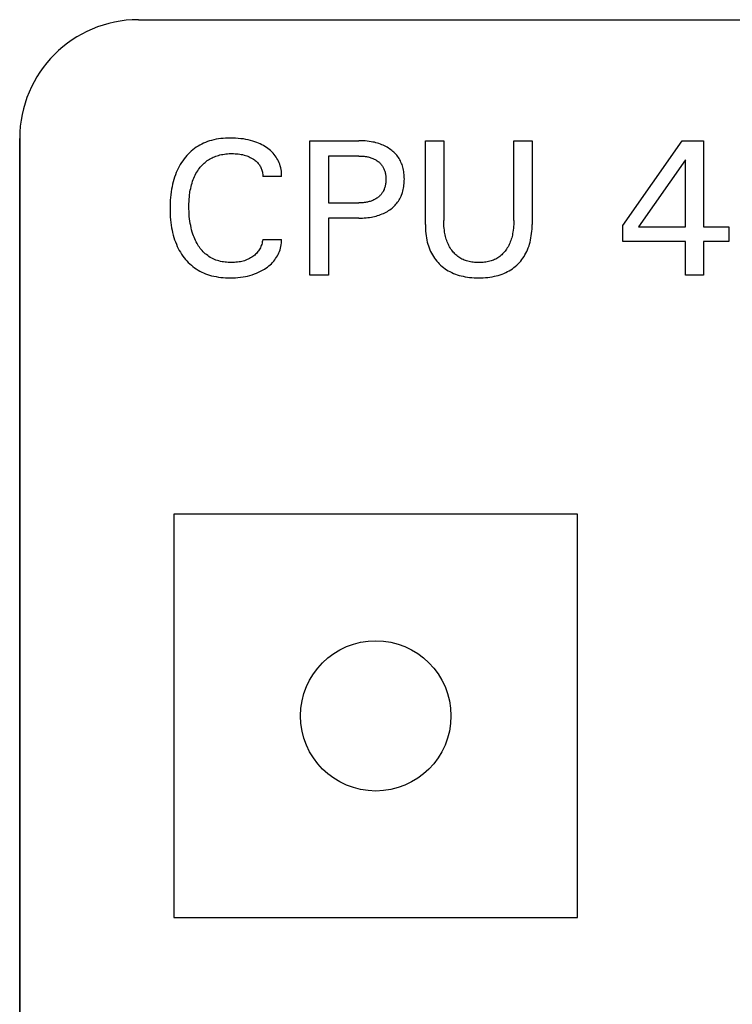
# Model space of a CAD drawing. Extents: x 0 to 841, y 0 to 594.
# Tile 60 of 65: x 300 to 309, y 554 to 567. Entities that reach past the tile are written whole.
import ezdxf
from ezdxf.enums import TextEntityAlignment as Align

# ---------------------------------------------------------------- set-up
doc = ezdxf.new("R2010")
doc.units = 0
doc.header["$LTSCALE"] = 46.255
doc.layers.add('10000_FRONT', color=7, linetype='CONTINUOUS')
doc.layers.add('10100_DIM_FRONT', color=7, linetype='CONTINUOUS')
doc.dimstyles.get("Standard").update_dxf_attribs({"dimtxt": 2.5, "dimasz": 2.5, "dimexe": 1.25, "dimexo": 0.625, "dimtad": 1, "dimcen": 2.5, "dimazin": 3, "dimtfac": 1, "dimtmove": 0, "dimatfit": 3})

# ---------------------------------------------------------------- blocks, each defined once
blk = doc.blocks.new('*D0')
at = {"layer": '10100_DIM_FRONT', "color": 7, "linetype": 'CONTINUOUS'}
for p, q in [((300.088, 565.189), (300.088, 261.991)), ((349.838, 565.189), (349.838, 261.991)), ((300.088, 263.991), (324.963, 263.991)), ((349.838, 263.991), (324.963, 263.991))]:
    blk.add_line(p, q, dxfattribs=at)
for points in [[(303.588, 264.491), (300.088, 263.991), (303.588, 263.491)], [(346.338, 263.491), (349.838, 263.991), (346.338, 264.491)]]:
    blk.add_solid(points, dxfattribs=at)
blk.add_text('49.8', height=3.5, dxfattribs=at).set_placement((323.5, 264.866), (333.75, 264.866), align=Align.FIT)

msp = doc.modelspace()

# ---------------------------------------------------------------- linework, layer by layer
at = {"layer": '10000_FRONT', "color": 7, "linetype": 'CONTINUOUS'}
for p, q in [((301.588, 566.689), (348.338, 566.689)), ((300.088, 278.155), (300.088, 565.189)), ((302.63, 565.186), (302.6, 565.182)), ((302.659, 565.189), (302.63, 565.186)), ((302.689, 565.191), (302.659, 565.189)), ((302.719, 565.192), (302.689, 565.191)), ((302.748, 565.193), (302.719, 565.192)), ((302.782, 565.193), (302.748, 565.193)), ((302.815, 565.191), (302.782, 565.193)), ((302.849, 565.189), (302.815, 565.191)), ((302.882, 565.185), (302.849, 565.189)), ((302.915, 565.181), (302.882, 565.185)), ((302.298, 565.061), (302.277, 565.045)), ((302.319, 565.076), (302.298, 565.061)), ((302.342, 565.091), (302.319, 565.076)), ((302.365, 565.104), (302.342, 565.091)), ((302.389, 565.116), (302.365, 565.104)), ((302.413, 565.128), (302.389, 565.116)), ((302.437, 565.138), (302.413, 565.128)), ((302.462, 565.148), (302.437, 565.138)), ((302.488, 565.156), (302.462, 565.148)), ((302.513, 565.164), (302.488, 565.156)), ((302.542, 565.171), (302.513, 565.164)), ((302.571, 565.177), (302.542, 565.171)), ((302.6, 565.182), (302.571, 565.177)), ((302.945, 565.176), (302.915, 565.181)), ((302.974, 565.17), (302.945, 565.176)), ((303.004, 565.163), (302.974, 565.17)), ((303.033, 565.155), (303.004, 565.163)), ((303.062, 565.145), (303.033, 565.155)), ((303.084, 565.137), (303.062, 565.145)), ((303.105, 565.128), (303.084, 565.137)), ((303.126, 565.119), (303.105, 565.128)), ((303.147, 565.109), (303.126, 565.119)), ((303.168, 565.098), (303.147, 565.109)), ((303.188, 565.086), (303.168, 565.098)), ((303.207, 565.074), (303.188, 565.086)), ((303.225, 565.061), (303.207, 565.074)), ((303.242, 565.048), (303.225, 565.061)), ((303.757, 563.459), (303.757, 565.159)), ((303.757, 565.159), (304.375, 565.159)), ((304.401, 565.159), (304.375, 565.159)), ((304.427, 565.158), (304.401, 565.159)), ((304.453, 565.156), (304.427, 565.158)), ((304.48, 565.154), (304.453, 565.156)), ((304.506, 565.151), (304.48, 565.154)), ((304.532, 565.147), (304.506, 565.151)), ((304.551, 565.143), (304.532, 565.147)), ((304.571, 565.139), (304.551, 565.143)), ((304.59, 565.134), (304.571, 565.139)), ((304.61, 565.129), (304.59, 565.134)), ((304.629, 565.123), (304.61, 565.129)), ((304.648, 565.116), (304.629, 565.123)), ((304.666, 565.109), (304.648, 565.116)), ((304.683, 565.102), (304.666, 565.109)), ((304.7, 565.094), (304.683, 565.102)), ((304.716, 565.085), (304.7, 565.094)), ((304.732, 565.076), (304.716, 565.085)), ((304.748, 565.067), (304.732, 565.076)), ((304.763, 565.057), (304.748, 565.067)), ((305.215, 564.1), (305.215, 565.159)), ((305.215, 565.159), (305.447, 565.159)), ((305.447, 565.159), (305.447, 564.151)), ((306.333, 564.151), (306.333, 565.159)), ((306.333, 565.159), (306.564, 565.159)), ((306.564, 565.159), (306.564, 564.1)), ((307.711, 564.089), (308.46, 565.159)), ((308.46, 565.159), (308.729, 565.159)), ((308.729, 565.159), (308.729, 564.07)), ((302.183, 564.951), (302.166, 564.93)), ((302.2, 564.971), (302.183, 564.951)), ((302.218, 564.991), (302.2, 564.971)), ((302.237, 565.009), (302.218, 564.991)), ((302.257, 565.027), (302.237, 565.009)), ((302.277, 565.045), (302.257, 565.027)), ((302.503, 564.935), (302.519, 564.943)), ((302.519, 564.943), (302.535, 564.95)), ((302.535, 564.95), (302.551, 564.957)), ((302.551, 564.957), (302.567, 564.964)), ((302.567, 564.964), (302.584, 564.969)), ((302.584, 564.969), (302.6, 564.974)), ((302.6, 564.974), (302.619, 564.979)), ((302.619, 564.979), (302.638, 564.984)), ((302.638, 564.984), (302.657, 564.987)), ((302.657, 564.987), (302.676, 564.99)), ((302.676, 564.99), (302.695, 564.992)), ((302.695, 564.992), (302.714, 564.994)), ((302.714, 564.994), (302.734, 564.996)), ((302.734, 564.996), (302.753, 564.996)), ((302.753, 564.996), (302.772, 564.996)), ((302.772, 564.996), (302.792, 564.996)), ((302.792, 564.996), (302.812, 564.995)), ((302.812, 564.995), (302.831, 564.994)), ((302.831, 564.994), (302.851, 564.992)), ((302.851, 564.992), (302.87, 564.989)), ((302.87, 564.989), (302.888, 564.986)), ((302.888, 564.986), (302.906, 564.983)), ((302.906, 564.983), (302.923, 564.978)), ((302.923, 564.978), (302.94, 564.973)), ((302.94, 564.973), (302.957, 564.968)), ((302.957, 564.968), (302.973, 564.962)), ((302.973, 564.962), (302.988, 564.955)), ((302.988, 564.955), (303.003, 564.948)), ((303.003, 564.948), (303.018, 564.94)), ((303.018, 564.94), (303.033, 564.931)), ((303.259, 565.034), (303.242, 565.048)), ((303.275, 565.019), (303.259, 565.034)), ((303.29, 565.003), (303.275, 565.019)), ((303.305, 564.986), (303.29, 565.003)), ((303.317, 564.97), (303.305, 564.986)), ((303.329, 564.953), (303.317, 564.97)), ((303.34, 564.936), (303.329, 564.953)), ((303.35, 564.918), (303.34, 564.936)), ((303.989, 564.966), (303.989, 564.374)), ((304.375, 564.966), (303.989, 564.966)), ((304.375, 564.966), (304.388, 564.966)), ((304.388, 564.966), (304.402, 564.966)), ((304.402, 564.966), (304.416, 564.965)), ((304.416, 564.965), (304.429, 564.964)), ((304.429, 564.964), (304.443, 564.963)), ((304.443, 564.963), (304.456, 564.961)), ((304.456, 564.961), (304.47, 564.959)), ((304.47, 564.959), (304.482, 564.956)), ((304.482, 564.956), (304.493, 564.954)), ((304.493, 564.954), (304.505, 564.951)), ((304.505, 564.951), (304.517, 564.948)), ((304.517, 564.948), (304.528, 564.944)), ((304.528, 564.944), (304.539, 564.94)), ((304.539, 564.94), (304.551, 564.936)), ((304.551, 564.936), (304.561, 564.931)), ((304.778, 565.046), (304.763, 565.057)), ((304.792, 565.035), (304.778, 565.046)), ((304.805, 565.024), (304.792, 565.035)), ((304.818, 565.013), (304.805, 565.024)), ((304.83, 565.001), (304.818, 565.013)), ((304.842, 564.989), (304.83, 565.001)), ((304.853, 564.976), (304.842, 564.989)), ((304.864, 564.962), (304.853, 564.976)), ((304.874, 564.948), (304.864, 564.962)), ((304.883, 564.934), (304.874, 564.948)), ((302.104, 564.834), (302.091, 564.809)), ((302.118, 564.859), (302.104, 564.834)), ((302.134, 564.883), (302.118, 564.859)), ((302.15, 564.907), (302.134, 564.883)), ((302.166, 564.93), (302.15, 564.907)), ((302.36, 564.811), (302.371, 564.824)), ((302.371, 564.824), (302.382, 564.837)), ((302.382, 564.837), (302.394, 564.85)), ((302.394, 564.85), (302.406, 564.863)), ((302.406, 564.863), (302.419, 564.875)), ((302.419, 564.875), (302.432, 564.886)), ((302.432, 564.886), (302.445, 564.897)), ((302.445, 564.897), (302.459, 564.908)), ((302.459, 564.908), (302.474, 564.917)), ((302.474, 564.917), (302.488, 564.927)), ((302.488, 564.927), (302.503, 564.935)), ((303.033, 564.931), (303.044, 564.924)), ((303.044, 564.924), (303.055, 564.917)), ((303.055, 564.917), (303.065, 564.909)), ((303.065, 564.909), (303.075, 564.9)), ((303.075, 564.9), (303.085, 564.892)), ((303.085, 564.892), (303.094, 564.882)), ((303.094, 564.882), (303.103, 564.872)), ((303.103, 564.872), (303.111, 564.863)), ((303.111, 564.863), (303.118, 564.853)), ((303.118, 564.853), (303.124, 564.842)), ((303.124, 564.842), (303.13, 564.832)), ((303.13, 564.832), (303.136, 564.821)), ((303.136, 564.821), (303.141, 564.81)), ((303.359, 564.899), (303.35, 564.918)), ((303.367, 564.88), (303.359, 564.899)), ((303.374, 564.861), (303.367, 564.88)), ((303.381, 564.84), (303.374, 564.861)), ((303.387, 564.818), (303.381, 564.84)), ((303.391, 564.796), (303.387, 564.818)), ((304.561, 564.931), (304.57, 564.927)), ((304.57, 564.927), (304.58, 564.922)), ((304.58, 564.922), (304.59, 564.916)), ((304.59, 564.916), (304.599, 564.91)), ((304.599, 564.91), (304.608, 564.904)), ((304.608, 564.904), (304.617, 564.898)), ((304.617, 564.898), (304.625, 564.891)), ((304.625, 564.891), (304.633, 564.885)), ((304.633, 564.885), (304.64, 564.878)), ((304.64, 564.878), (304.647, 564.87)), ((304.647, 564.87), (304.654, 564.863)), ((304.654, 564.863), (304.661, 564.855)), ((304.661, 564.855), (304.667, 564.847)), ((304.667, 564.847), (304.673, 564.838)), ((304.673, 564.838), (304.678, 564.83)), ((304.678, 564.83), (304.683, 564.821)), ((304.683, 564.821), (304.688, 564.812)), ((304.688, 564.812), (304.692, 564.802)), ((304.892, 564.919), (304.883, 564.934)), ((304.9, 564.904), (304.892, 564.919)), ((304.907, 564.889), (304.9, 564.904)), ((304.914, 564.873), (304.907, 564.889)), ((304.92, 564.857), (304.914, 564.873)), ((304.926, 564.841), (304.92, 564.857)), ((304.931, 564.825), (304.926, 564.841)), ((304.935, 564.806), (304.931, 564.825)), ((308.501, 564.917), (307.91, 564.07)), ((308.501, 564.07), (308.501, 564.917)), ((302.046, 564.698), (302.036, 564.668)), ((302.056, 564.727), (302.046, 564.698)), ((302.067, 564.756), (302.056, 564.727)), ((302.079, 564.783), (302.067, 564.756)), ((302.091, 564.809), (302.079, 564.783)), ((302.281, 564.667), (302.289, 564.687)), ((302.289, 564.687), (302.298, 564.706)), ((302.298, 564.706), (302.307, 564.725)), ((302.307, 564.725), (302.316, 564.743)), ((302.316, 564.743), (302.327, 564.761)), ((302.327, 564.761), (302.338, 564.779)), ((302.338, 564.779), (302.35, 564.796)), ((302.35, 564.796), (302.36, 564.811)), ((303.141, 564.81), (303.145, 564.798)), ((303.145, 564.798), (303.149, 564.786)), ((303.149, 564.786), (303.153, 564.773)), ((303.153, 564.773), (303.155, 564.76)), ((303.155, 564.76), (303.157, 564.747)), ((303.157, 564.747), (303.159, 564.734)), ((303.159, 564.734), (303.159, 564.721)), ((303.159, 564.721), (303.159, 564.709)), ((303.398, 564.709), (303.159, 564.709)), ((303.395, 564.775), (303.391, 564.796)), ((303.397, 564.753), (303.395, 564.775)), ((303.398, 564.731), (303.397, 564.753)), ((303.398, 564.709), (303.398, 564.731)), ((304.692, 564.802), (304.696, 564.793)), ((304.696, 564.793), (304.7, 564.783)), ((304.7, 564.783), (304.703, 564.773)), ((304.703, 564.773), (304.706, 564.763)), ((304.706, 564.763), (304.709, 564.752)), ((304.709, 564.752), (304.711, 564.741)), ((304.711, 564.741), (304.713, 564.73)), ((304.713, 564.73), (304.714, 564.718)), ((304.714, 564.718), (304.716, 564.707)), ((304.716, 564.707), (304.716, 564.695)), ((304.716, 564.695), (304.717, 564.684)), ((304.939, 564.788), (304.935, 564.806)), ((304.943, 564.769), (304.939, 564.788)), ((304.945, 564.75), (304.943, 564.769)), ((304.947, 564.732), (304.945, 564.75)), ((304.948, 564.713), (304.947, 564.732)), ((304.949, 564.694), (304.948, 564.713)), ((304.95, 564.675), (304.949, 564.694)), ((302.014, 564.577), (302.008, 564.547)), ((302.02, 564.608), (302.014, 564.577)), ((302.028, 564.638), (302.02, 564.608)), ((302.036, 564.668), (302.028, 564.638)), ((302.249, 564.557), (302.254, 564.579)), ((302.254, 564.579), (302.26, 564.602)), ((302.26, 564.602), (302.266, 564.624)), ((302.266, 564.624), (302.273, 564.646)), ((302.273, 564.646), (302.281, 564.667)), ((304.703, 564.571), (304.7, 564.561)), ((304.706, 564.581), (304.703, 564.571)), ((304.709, 564.592), (304.706, 564.581)), ((304.711, 564.603), (304.709, 564.592)), ((304.713, 564.615), (304.711, 564.603)), ((304.715, 564.626), (304.713, 564.615)), ((304.716, 564.638), (304.715, 564.626)), ((304.717, 564.661), (304.716, 564.649)), ((304.716, 564.649), (304.716, 564.638)), ((304.717, 564.684), (304.717, 564.672)), ((304.717, 564.672), (304.717, 564.661)), ((304.939, 564.56), (304.943, 564.579)), ((304.943, 564.579), (304.945, 564.598)), ((304.945, 564.598), (304.947, 564.617)), ((304.947, 564.617), (304.949, 564.636)), ((304.949, 564.656), (304.95, 564.675)), ((304.949, 564.636), (304.949, 564.656)), ((301.994, 564.442), (301.991, 564.407)), ((301.998, 564.477), (301.994, 564.442)), ((302.002, 564.512), (301.998, 564.477)), ((302.008, 564.547), (302.002, 564.512)), ((302.23, 564.421), (302.233, 564.451)), ((302.233, 564.451), (302.236, 564.481)), ((302.236, 564.481), (302.238, 564.496)), ((302.238, 564.496), (302.24, 564.512)), ((302.24, 564.512), (302.244, 564.534)), ((302.244, 564.534), (302.249, 564.557)), ((304.609, 564.438), (304.6, 564.432)), ((304.618, 564.445), (304.609, 564.438)), ((304.626, 564.451), (304.618, 564.445)), ((304.634, 564.458), (304.626, 564.451)), ((304.641, 564.465), (304.634, 564.458)), ((304.648, 564.472), (304.641, 564.465)), ((304.655, 564.48), (304.648, 564.472)), ((304.661, 564.488), (304.655, 564.48)), ((304.667, 564.496), (304.661, 564.488)), ((304.673, 564.505), (304.667, 564.496)), ((304.679, 564.514), (304.673, 564.505)), ((304.684, 564.523), (304.679, 564.514)), ((304.688, 564.532), (304.684, 564.523)), ((304.693, 564.541), (304.688, 564.532)), ((304.696, 564.551), (304.693, 564.541)), ((304.7, 564.561), (304.696, 564.551)), ((304.892, 564.426), (304.9, 564.442)), ((304.9, 564.442), (304.908, 564.457)), ((304.908, 564.457), (304.914, 564.473)), ((304.914, 564.473), (304.921, 564.49)), ((304.921, 564.49), (304.926, 564.506)), ((304.926, 564.506), (304.931, 564.523)), ((304.931, 564.523), (304.935, 564.541)), ((304.935, 564.541), (304.939, 564.56)), ((301.99, 564.372), (301.988, 564.337)), ((301.988, 564.337), (301.988, 564.301)), ((301.991, 564.407), (301.99, 564.372)), ((302.227, 564.36), (302.228, 564.39)), ((302.227, 564.329), (302.227, 564.36)), ((302.227, 564.297), (302.227, 564.329)), ((302.228, 564.39), (302.23, 564.421)), ((303.989, 564.374), (304.375, 564.374)), ((304.389, 564.374), (304.375, 564.374)), ((304.402, 564.374), (304.389, 564.374)), ((304.416, 564.375), (304.402, 564.374)), ((304.43, 564.376), (304.416, 564.375)), ((304.443, 564.377), (304.43, 564.376)), ((304.457, 564.379), (304.443, 564.377)), ((304.47, 564.381), (304.457, 564.379)), ((304.482, 564.384), (304.47, 564.381)), ((304.494, 564.386), (304.482, 564.384)), ((304.506, 564.389), (304.494, 564.386)), ((304.518, 564.393), (304.506, 564.389)), ((304.529, 564.396), (304.518, 564.393)), ((304.54, 564.401), (304.529, 564.396)), ((304.552, 564.405), (304.54, 564.401)), ((304.562, 564.41), (304.552, 564.405)), ((304.572, 564.415), (304.562, 564.41)), ((304.581, 564.42), (304.572, 564.415)), ((304.591, 564.426), (304.581, 564.42)), ((304.6, 564.432), (304.591, 564.426)), ((304.794, 564.308), (304.807, 564.32)), ((304.807, 564.32), (304.82, 564.331)), ((304.82, 564.331), (304.832, 564.344)), ((304.832, 564.344), (304.843, 564.356)), ((304.843, 564.356), (304.854, 564.369)), ((304.854, 564.369), (304.865, 564.383)), ((304.865, 564.383), (304.875, 564.397)), ((304.875, 564.397), (304.884, 564.411)), ((304.884, 564.411), (304.892, 564.426)), ((301.988, 564.301), (301.988, 564.266)), ((301.988, 564.266), (301.99, 564.231)), ((301.99, 564.231), (301.991, 564.196)), ((301.991, 564.196), (301.994, 564.161)), ((302.228, 564.266), (302.227, 564.297)), ((302.23, 564.235), (302.228, 564.266)), ((302.232, 564.203), (302.23, 564.235)), ((302.235, 564.172), (302.232, 564.203)), ((304.488, 564.187), (304.511, 564.19)), ((304.511, 564.19), (304.534, 564.194)), ((304.534, 564.194), (304.553, 564.198)), ((304.553, 564.198), (304.573, 564.202)), ((304.573, 564.202), (304.593, 564.207)), ((304.593, 564.207), (304.612, 564.212)), ((304.612, 564.212), (304.631, 564.218)), ((304.631, 564.218), (304.65, 564.225)), ((304.65, 564.225), (304.669, 564.233)), ((304.669, 564.233), (304.686, 564.24)), ((304.686, 564.24), (304.702, 564.248)), ((304.702, 564.248), (304.719, 564.257)), ((304.719, 564.257), (304.735, 564.266)), ((304.735, 564.266), (304.751, 564.276)), ((304.751, 564.276), (304.766, 564.287)), ((304.766, 564.287), (304.781, 564.298)), ((304.781, 564.298), (304.794, 564.308)), ((301.994, 564.161), (301.998, 564.127)), ((301.998, 564.127), (302.002, 564.092)), ((302.002, 564.092), (302.008, 564.058)), ((302.239, 564.141), (302.235, 564.172)), ((302.244, 564.113), (302.239, 564.141)), ((302.249, 564.086), (302.244, 564.113)), ((302.254, 564.059), (302.249, 564.086)), ((303.989, 564.181), (303.989, 563.459)), ((304.375, 564.181), (303.989, 564.181)), ((304.375, 564.181), (304.398, 564.181)), ((304.398, 564.181), (304.42, 564.182)), ((304.42, 564.182), (304.443, 564.183)), ((304.443, 564.183), (304.466, 564.185)), ((304.466, 564.185), (304.488, 564.187)), ((305.215, 564.1), (305.215, 564.072)), ((305.215, 564.072), (305.216, 564.043)), ((305.447, 564.126), (305.447, 564.151)), ((305.448, 564.102), (305.447, 564.126)), ((305.45, 564.077), (305.448, 564.102)), ((305.452, 564.053), (305.45, 564.077)), ((306.33, 564.077), (306.328, 564.052)), ((306.332, 564.101), (306.33, 564.077)), ((306.333, 564.151), (306.332, 564.126)), ((306.332, 564.126), (306.332, 564.101)), ((306.563, 564.043), (306.564, 564.072)), ((306.564, 564.072), (306.564, 564.1)), ((307.711, 563.884), (307.711, 564.089)), ((307.91, 564.07), (308.501, 564.07)), ((308.729, 564.07), (309.051, 564.07)), ((309.051, 564.07), (309.051, 563.884)), ((302.008, 564.058), (302.014, 564.027)), ((302.014, 564.027), (302.021, 563.997)), ((302.021, 563.997), (302.028, 563.967)), ((302.028, 563.967), (302.037, 563.937)), ((302.261, 564.032), (302.254, 564.059)), ((302.269, 564.005), (302.261, 564.032)), ((302.277, 563.979), (302.269, 564.005)), ((302.284, 563.959), (302.277, 563.979)), ((302.292, 563.939), (302.284, 563.959)), ((305.216, 564.043), (305.218, 564.015)), ((305.218, 564.015), (305.221, 563.986)), ((305.221, 563.986), (305.224, 563.958)), ((305.224, 563.958), (305.229, 563.93)), ((305.455, 564.028), (305.452, 564.053)), ((305.458, 564.004), (305.455, 564.028)), ((305.462, 563.986), (305.458, 564.004)), ((305.465, 563.968), (305.462, 563.986)), ((305.47, 563.95), (305.465, 563.968)), ((305.474, 563.932), (305.47, 563.95)), ((306.311, 563.949), (306.306, 563.931)), ((306.315, 563.967), (306.311, 563.949)), ((306.318, 563.985), (306.315, 563.967)), ((306.322, 564.004), (306.318, 563.985)), ((306.325, 564.028), (306.322, 564.004)), ((306.328, 564.052), (306.325, 564.028)), ((306.55, 563.93), (306.554, 563.958)), ((306.554, 563.958), (306.558, 563.986)), ((306.558, 563.986), (306.561, 564.015)), ((306.561, 564.015), (306.563, 564.043)), ((302.037, 563.937), (302.046, 563.908)), ((302.046, 563.908), (302.056, 563.879)), ((302.056, 563.879), (302.068, 563.85)), ((302.068, 563.85), (302.079, 563.824)), ((302.079, 563.824), (302.092, 563.798)), ((302.3, 563.919), (302.292, 563.939)), ((302.309, 563.9), (302.3, 563.919)), ((302.319, 563.881), (302.309, 563.9)), ((302.329, 563.862), (302.319, 563.881)), ((302.34, 563.843), (302.329, 563.862)), ((302.35, 563.828), (302.34, 563.843)), ((302.36, 563.813), (302.35, 563.828)), ((303.136, 563.82), (303.13, 563.806)), ((303.142, 563.834), (303.136, 563.82)), ((303.147, 563.849), (303.142, 563.834)), ((303.151, 563.864), (303.147, 563.849)), ((303.154, 563.879), (303.151, 563.864)), ((303.157, 563.894), (303.154, 563.879)), ((303.159, 563.91), (303.157, 563.894)), ((303.159, 563.91), (303.398, 563.91)), ((303.384, 563.803), (303.389, 563.824)), ((303.389, 563.824), (303.393, 563.845)), ((303.393, 563.845), (303.395, 563.867)), ((303.395, 563.867), (303.397, 563.888)), ((303.397, 563.888), (303.398, 563.91)), ((305.229, 563.93), (305.234, 563.902)), ((305.234, 563.902), (305.24, 563.877)), ((305.24, 563.877), (305.247, 563.853)), ((305.247, 563.853), (305.254, 563.829)), ((305.254, 563.829), (305.262, 563.805)), ((305.48, 563.914), (305.474, 563.932)), ((305.486, 563.897), (305.48, 563.914)), ((305.492, 563.879), (305.486, 563.897)), ((305.499, 563.864), (305.492, 563.879)), ((305.506, 563.848), (305.499, 563.864)), ((305.513, 563.833), (305.506, 563.848)), ((305.521, 563.818), (305.513, 563.833)), ((305.53, 563.804), (305.521, 563.818)), ((306.26, 563.818), (306.251, 563.804)), ((306.268, 563.833), (306.26, 563.818)), ((306.275, 563.848), (306.268, 563.833)), ((306.282, 563.863), (306.275, 563.848)), ((306.288, 563.879), (306.282, 563.863)), ((306.295, 563.896), (306.288, 563.879)), ((306.301, 563.914), (306.295, 563.896)), ((306.306, 563.931), (306.301, 563.914)), ((306.516, 563.805), (306.525, 563.829)), ((306.525, 563.829), (306.532, 563.853)), ((306.532, 563.853), (306.539, 563.877)), ((306.539, 563.877), (306.544, 563.902)), ((306.544, 563.902), (306.55, 563.93)), ((308.501, 563.884), (307.711, 563.884)), ((308.501, 563.459), (308.501, 563.884)), ((308.729, 563.884), (308.729, 563.459)), ((309.051, 563.884), (308.729, 563.884)), ((302.092, 563.798), (302.105, 563.773)), ((302.105, 563.773), (302.119, 563.749)), ((302.119, 563.749), (302.134, 563.725)), ((302.134, 563.725), (302.151, 563.701)), ((302.151, 563.701), (302.168, 563.678)), ((302.371, 563.798), (302.36, 563.813)), ((302.383, 563.784), (302.371, 563.798)), ((302.395, 563.77), (302.383, 563.784)), ((302.407, 563.756), (302.395, 563.77)), ((302.42, 563.743), (302.407, 563.756)), ((302.434, 563.731), (302.42, 563.743)), ((302.448, 563.719), (302.434, 563.731)), ((302.464, 563.707), (302.448, 563.719)), ((302.48, 563.696), (302.464, 563.707)), ((302.497, 563.685), (302.48, 563.696)), ((303.034, 563.695), (303.022, 563.687)), ((303.046, 563.704), (303.034, 563.695)), ((303.058, 563.714), (303.046, 563.704)), ((303.069, 563.724), (303.058, 563.714)), ((303.08, 563.734), (303.069, 563.724)), ((303.09, 563.745), (303.08, 563.734)), ((303.099, 563.757), (303.09, 563.745)), ((303.108, 563.768), (303.099, 563.757)), ((303.116, 563.781), (303.108, 563.768)), ((303.123, 563.793), (303.116, 563.781)), ((303.13, 563.806), (303.123, 563.793)), ((303.335, 563.687), (303.345, 563.705)), ((303.345, 563.705), (303.354, 563.723)), ((303.354, 563.723), (303.363, 563.742)), ((303.363, 563.742), (303.371, 563.761)), ((303.371, 563.761), (303.378, 563.782)), ((303.378, 563.782), (303.384, 563.803)), ((305.262, 563.805), (305.272, 563.781)), ((305.272, 563.781), (305.282, 563.758)), ((305.282, 563.758), (305.293, 563.736)), ((305.293, 563.736), (305.305, 563.715)), ((305.305, 563.715), (305.317, 563.695)), ((305.317, 563.695), (305.33, 563.675)), ((305.539, 563.79), (305.53, 563.804)), ((305.548, 563.776), (305.539, 563.79)), ((305.558, 563.763), (305.548, 563.776)), ((305.568, 563.751), (305.558, 563.763)), ((305.578, 563.74), (305.568, 563.751)), ((305.589, 563.728), (305.578, 563.74)), ((305.601, 563.718), (305.589, 563.728)), ((305.612, 563.707), (305.601, 563.718)), ((305.625, 563.697), (305.612, 563.707)), ((305.637, 563.688), (305.625, 563.697)), ((306.157, 563.697), (306.144, 563.688)), ((306.169, 563.707), (306.157, 563.697)), ((306.181, 563.718), (306.169, 563.707)), ((306.192, 563.728), (306.181, 563.718)), ((306.203, 563.74), (306.192, 563.728)), ((306.213, 563.751), (306.203, 563.74)), ((306.223, 563.763), (306.213, 563.751)), ((306.233, 563.776), (306.223, 563.763)), ((306.242, 563.79), (306.233, 563.776)), ((306.251, 563.804), (306.242, 563.79)), ((306.449, 563.675), (306.462, 563.695)), ((306.462, 563.695), (306.474, 563.715)), ((306.474, 563.715), (306.486, 563.736)), ((306.486, 563.736), (306.497, 563.758)), ((306.497, 563.758), (306.507, 563.781)), ((306.507, 563.781), (306.516, 563.805)), ((302.168, 563.678), (302.184, 563.658)), ((302.184, 563.658), (302.201, 563.639)), ((302.201, 563.639), (302.219, 563.62)), ((302.219, 563.62), (302.238, 563.602)), ((302.238, 563.602), (302.258, 563.585)), ((302.258, 563.585), (302.278, 563.568)), ((302.278, 563.568), (302.299, 563.552)), ((302.515, 563.675), (302.497, 563.685)), ((302.533, 563.666), (302.515, 563.675)), ((302.551, 563.658), (302.533, 563.666)), ((302.569, 563.651), (302.551, 563.658)), ((302.588, 563.644), (302.569, 563.651)), ((302.607, 563.639), (302.588, 563.644)), ((302.626, 563.634), (302.607, 563.639)), ((302.645, 563.63), (302.626, 563.634)), ((302.664, 563.627), (302.645, 563.63)), ((302.684, 563.624), (302.664, 563.627)), ((302.703, 563.622), (302.684, 563.624)), ((302.723, 563.62), (302.703, 563.622)), ((302.742, 563.62), (302.723, 563.62)), ((302.762, 563.619), (302.742, 563.62)), ((302.781, 563.62), (302.762, 563.619)), ((302.801, 563.62), (302.781, 563.62)), ((302.821, 563.622), (302.801, 563.62)), ((302.84, 563.624), (302.821, 563.622)), ((302.86, 563.627), (302.84, 563.624)), ((302.877, 563.63), (302.86, 563.627)), ((302.895, 563.634), (302.877, 563.63)), ((302.912, 563.638), (302.895, 563.634)), ((302.929, 563.643), (302.912, 563.638)), ((302.946, 563.649), (302.929, 563.643)), ((302.962, 563.656), (302.946, 563.649)), ((302.977, 563.662), (302.962, 563.656)), ((302.993, 563.67), (302.977, 563.662)), ((303.007, 563.678), (302.993, 563.67)), ((303.022, 563.687), (303.007, 563.678)), ((303.218, 563.562), (303.236, 563.576)), ((303.236, 563.576), (303.253, 563.59)), ((303.253, 563.59), (303.269, 563.605)), ((303.269, 563.605), (303.284, 563.621)), ((303.284, 563.621), (303.299, 563.637)), ((303.299, 563.637), (303.311, 563.653)), ((303.311, 563.653), (303.323, 563.67)), ((303.323, 563.67), (303.335, 563.687)), ((305.33, 563.675), (305.344, 563.656)), ((305.344, 563.656), (305.359, 563.637)), ((305.359, 563.637), (305.375, 563.619)), ((305.375, 563.619), (305.391, 563.602)), ((305.391, 563.602), (305.408, 563.585)), ((305.408, 563.585), (305.426, 563.57)), ((305.426, 563.57), (305.445, 563.555)), ((305.65, 563.68), (305.637, 563.688)), ((305.664, 563.672), (305.65, 563.68)), ((305.678, 563.664), (305.664, 563.672)), ((305.692, 563.657), (305.678, 563.664)), ((305.707, 563.651), (305.692, 563.657)), ((305.721, 563.645), (305.707, 563.651)), ((305.736, 563.64), (305.721, 563.645)), ((305.751, 563.636), (305.736, 563.64)), ((305.768, 563.631), (305.751, 563.636)), ((305.786, 563.628), (305.768, 563.631)), ((305.803, 563.625), (305.786, 563.628)), ((305.82, 563.622), (305.803, 563.625)), ((305.838, 563.62), (305.82, 563.622)), ((305.855, 563.619), (305.838, 563.62)), ((305.873, 563.618), (305.855, 563.619)), ((305.891, 563.618), (305.873, 563.618)), ((305.908, 563.618), (305.891, 563.618)), ((305.926, 563.619), (305.908, 563.618)), ((305.944, 563.62), (305.926, 563.619)), ((305.961, 563.622), (305.944, 563.62)), ((305.979, 563.625), (305.961, 563.622)), ((305.996, 563.628), (305.979, 563.625)), ((306.013, 563.631), (305.996, 563.628)), ((306.03, 563.636), (306.013, 563.631)), ((306.045, 563.64), (306.03, 563.636)), ((306.06, 563.645), (306.045, 563.64)), ((306.075, 563.651), (306.06, 563.645)), ((306.09, 563.657), (306.075, 563.651)), ((306.104, 563.664), (306.09, 563.657)), ((306.118, 563.672), (306.104, 563.664)), ((306.131, 563.68), (306.118, 563.672)), ((306.144, 563.688), (306.131, 563.68)), ((306.334, 563.555), (306.352, 563.57)), ((306.352, 563.57), (306.37, 563.585)), ((306.37, 563.585), (306.388, 563.602)), ((306.388, 563.602), (306.404, 563.619)), ((306.404, 563.619), (306.42, 563.637)), ((306.42, 563.637), (306.434, 563.656)), ((306.434, 563.656), (306.449, 563.675)), ((302.299, 563.552), (302.32, 563.538)), ((302.32, 563.538), (302.342, 563.524)), ((302.342, 563.524), (302.366, 563.511)), ((302.366, 563.511), (302.389, 563.499)), ((302.389, 563.499), (302.413, 563.488)), ((302.413, 563.488), (302.438, 563.478)), ((302.438, 563.478), (302.463, 563.469)), ((302.463, 563.469), (302.488, 563.461)), ((302.488, 563.461), (302.514, 563.453)), ((302.514, 563.453), (302.542, 563.446)), ((302.542, 563.446), (302.571, 563.441)), ((302.911, 563.438), (302.94, 563.443)), ((302.94, 563.443), (302.969, 563.449)), ((302.969, 563.449), (302.998, 563.457)), ((302.998, 563.457), (303.027, 563.465)), ((303.027, 563.465), (303.055, 563.475)), ((303.055, 563.475), (303.082, 563.485)), ((303.082, 563.485), (303.107, 563.497)), ((303.107, 563.497), (303.133, 563.509)), ((303.133, 563.509), (303.158, 563.523)), ((303.158, 563.523), (303.182, 563.537)), ((303.182, 563.537), (303.2, 563.55)), ((303.2, 563.55), (303.218, 563.562)), ((303.989, 563.459), (303.757, 563.459)), ((305.445, 563.555), (305.464, 563.541)), ((305.464, 563.541), (305.484, 563.528)), ((305.484, 563.528), (305.504, 563.515)), ((305.504, 563.515), (305.525, 563.504)), ((305.525, 563.504), (305.548, 563.493)), ((305.548, 563.493), (305.571, 563.482)), ((305.571, 563.482), (305.594, 563.473)), ((305.594, 563.473), (305.618, 563.465)), ((305.618, 563.465), (305.642, 563.457)), ((305.642, 563.457), (305.666, 563.451)), ((305.666, 563.451), (305.691, 563.445)), ((305.691, 563.445), (305.719, 563.439)), ((306.06, 563.439), (306.088, 563.445)), ((306.088, 563.445), (306.112, 563.451)), ((306.112, 563.451), (306.137, 563.457)), ((306.137, 563.457), (306.161, 563.465)), ((306.161, 563.465), (306.185, 563.473)), ((306.185, 563.473), (306.208, 563.482)), ((306.208, 563.482), (306.231, 563.493)), ((306.231, 563.493), (306.254, 563.504)), ((306.254, 563.504), (306.275, 563.515)), ((306.275, 563.515), (306.295, 563.528)), ((306.295, 563.528), (306.315, 563.541)), ((306.315, 563.541), (306.334, 563.555)), ((308.729, 563.459), (308.501, 563.459)), ((302.571, 563.441), (302.601, 563.436)), ((302.601, 563.436), (302.63, 563.432)), ((302.63, 563.432), (302.66, 563.429)), ((302.66, 563.429), (302.689, 563.427)), ((302.689, 563.427), (302.719, 563.426)), ((302.719, 563.426), (302.748, 563.425)), ((302.748, 563.425), (302.781, 563.426)), ((302.781, 563.426), (302.814, 563.427)), ((302.814, 563.427), (302.846, 563.43)), ((302.846, 563.43), (302.878, 563.433)), ((302.878, 563.433), (302.911, 563.438)), ((305.719, 563.439), (305.747, 563.435)), ((305.747, 563.435), (305.775, 563.431)), ((305.775, 563.431), (305.804, 563.429)), ((305.804, 563.429), (305.832, 563.427)), ((305.832, 563.427), (305.861, 563.426)), ((305.861, 563.426), (305.889, 563.425)), ((305.889, 563.425), (305.918, 563.426)), ((305.918, 563.426), (305.946, 563.427)), ((305.946, 563.427), (305.975, 563.429)), ((305.975, 563.429), (306.003, 563.431)), ((306.003, 563.431), (306.032, 563.435)), ((306.032, 563.435), (306.06, 563.439)), ((302.038, 560.439), (302.038, 555.339)), ((307.138, 560.439), (302.038, 560.439)), ((307.138, 555.339), (307.138, 560.439)), ((302.038, 555.339), (307.138, 555.339))]:
    msp.add_line(p, q, dxfattribs=at)
msp.add_circle((304.588, 557.889), 0.95, dxfattribs=at)
msp.add_arc((301.588, 565.189), 1.5, 90, 180, dxfattribs=at)

# ---------------------------------------------------------------- dimensions: what is measured, and where the dimension line sits
at = {"layer": '10100_DIM_FRONT', "color": 7, "linetype": 'CONTINUOUS'}
dim = msp.add_linear_dim(base=(349.838, 263.991), p1=(300.088, 565.189), p2=(349.838, 565.189), dimstyle='Standard', dxfattribs=at)
dim.commit()
dim.dimension.update_dxf_attribs({"geometry": '*D0', "text_midpoint": (328.625, 266.616), "dimtype": 128})

doc.saveas('drawing.dxf')
